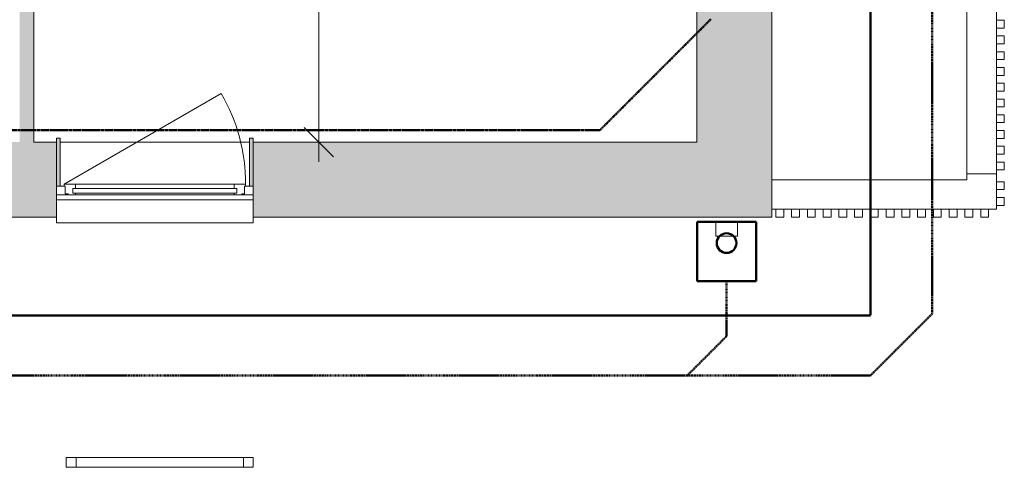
# Model space of a CAD drawing. Header units: millimetres. Extents: x -15787 to 43305, y -34460 to 16025.
# Tile 6 of 44: x 9643 to 14643, y -34460 to -32187. Entities that reach past the tile are written whole.
import ezdxf

# ---------------------------------------------------------------- set-up
doc = ezdxf.new("R2010")
doc.units = ezdxf.units.MM
for name, pattern in [('Caché', [3, 2, -1]), ('Center 1_4_', [13.49375, 6.35, -2.38125, 2.38125, -2.38125]), ('Centre', [12.5, 2.5, -1.875, 6.25, -1.875])]:
    doc.linetypes.add(name, pattern=pattern)
for name, color, linetype, lineweight in [('A-ANNO-DIMS', 211, 'Continuous', 9), ('A-ANNO-DIMS-100', 211, 'Continuous', 9), ('A-DETL', 90, 'Continuous', 50), ('A-DETL-GENF', 92, 'Continuous', 9), ('A-GENM', 13, 'Continuous', 9), ('A-GLAZ', 151, 'Continuous', 9), ('A-GLAZ-CWMG', 51, 'Continuous', 9), ('A-WALL', 113, 'Continuous', 9), ('A-WALL-PATT', 111, 'Continuous', 9), ('I-WALL', 2, 'Continuous', 9)]:
    doc.layers.add(name, color=color, linetype=linetype, lineweight=lineweight)
doc.styles.add('Trebuchet MS', font='trebuc.ttf', dxfattribs={"height": 180})
doc.dimstyles.new('Cotes100e_Intérieur', dxfattribs={"dimscale": 304.8, "dimtxt": 185.571163, "dimasz": 0.492126, "dimexe": 0.328084, "dimexo": 0.0625, "dimgap": 0.065617, "dimtad": 1, "dimdec": 0, "dimlfac": 0.1, "dimzin": 0, "dimdsep": 46, "dimtxsty": 'Trebuchet MS', "dimblk1": 'OBLIQUE', "dimblk2": 'OBLIQUE', "dimsah": 1, "dimcen": 0.09, "dimdle": 0.328084, "dimazin": 0, "dimtfac": 1, "dimtdec": 4, "dimtix": 1, "dimtmove": 0, "dimatfit": 3, "dimfxl": 0.328084, "dimfxlon": 1, "dimtvp": 1, "dimtolj": 1, "dimtzin": 0, "dimarcsym": 2})

# ---------------------------------------------------------------- blocks, each defined once
blk = doc.blocks.new('Family - Object-249874-RDC_Réseaux')
at = {"layer": 'A-GENM'}
for p, q in [((15122.4, 82.3), (14172.4, 82.3)), ((14172.4, 82.3), (14172.4, 32.3)), ((14222.4, 82.3), (14172.4, 82.3)), ((14172.4, 82.3), (14172.4, 32.3)), ((14222.4, 32.3), (14222.4, 82.3)), ((15122.4, 82.3), (15072.4, 82.3)), ((15072.4, 82.3), (15072.4, 32.3)), ((15122.4, 32.3), (15122.4, 82.3)), ((15122.4, 32.3), (15122.4, 82.3)), ((14172.4, 32.3), (15122.4, 32.3)), ((14172.4, 32.3), (14222.4, 32.3)), ((15072.4, 32.3), (15122.4, 32.3))]:
    blk.add_line(p, q, dxfattribs=at)
blk = doc.blocks.new('PU24-01_SAINTJULIEN_ReconstructionGroupeScolaire_APD_BriseSoleil_ifc-1-RDC_Réseaux')
at = {"layer": 'A-GENM', "lineweight": 9}
blk.add_blockref('Family - Object-249874-RDC_Réseaux', (-4293.4, -34492), dxfattribs=at)
blk = doc.blocks.new('Menuiserie Alu - 1V - 100x180cm - Bavette Alu-8284120-RDC_Réseaux')
at = {"layer": 'A-DETL-GENF', "color": 30}
blk.add_line((461, 23.5), (-337.5, -437.5), dxfattribs=at)
blk.add_arc((461, 23.5), 922, 180, 210, dxfattribs=at)
at = {"layer": 'A-GLAZ', "color": 30}
for p, q in [((500, 101.9), (-500, 101.9)), ((-441, 77.5), (-500, 77.5)), ((-500, 77.5), (-500, 32.5)), ((-455, 32.5), (-455, 72.5)), ((-455, 72.5), (-441, 72.5)), ((-441, 72.5), (-455, 72.5)), ((-455, 72.5), (-455, 32.5)), ((-441, 72.5), (-441, 77.5)), ((-403, 77.5), (-441, 77.5)), ((-441, 77.5), (-441, 72.5)), ((417, 68.5), (-417, 68.5)), ((-417, 68.5), (-417, 44.5)), ((-417, 44.5), (-417, 68.5)), ((-417, 68.5), (-403, 68.5)), ((403, 77.5), (-403, 77.5)), ((-403, 68.5), (-403, 77.5)), ((403, 77.5), (403, 68.5)), ((441, 77.5), (403, 77.5)), ((403, 68.5), (417, 68.5)), ((417, 44.5), (417, 68.5)), ((417, 68.5), (417, 44.5)), ((441, 77.5), (441, 72.5)), ((500, 77.5), (441, 77.5)), ((441, 72.5), (441, 77.5)), ((441, 72.5), (455, 72.5)), ((455, 72.5), (441, 72.5)), ((455, 72.5), (455, 32.5)), ((455, 32.5), (455, 72.5)), ((500, 32.5), (500, 77.5)), ((-500, 32.5), (-455, 32.5)), ((-455, 32.5), (-461, 32.5)), ((-461, 32.5), (-461, 23.5)), ((-461, 23.5), (-403, 23.5)), ((-417, 44.5), (417, 44.5)), ((-403, 44.5), (-417, 44.5)), ((-403, 23.5), (-403, 44.5)), ((-403, 23.5), (403, 23.5)), ((417, 44.5), (403, 44.5)), ((403, 44.5), (403, 23.5)), ((403, 23.5), (461, 23.5)), ((455, 32.5), (500, 32.5)), ((461, 32.5), (455, 32.5)), ((461, 23.5), (461, 32.5))]:
    blk.add_line(p, q, dxfattribs=at)
blk = doc.blocks.new('Bavette Aluminium - Bavelle Aluminium-8283865-RDC_Réseaux')
at = {"layer": 'A-GLAZ', "color": 30}
for p, q in [((-500, 113), (-500, 142)), ((-500, 142), (500, 142)), ((500, 142), (500, 113))]:
    blk.add_line(p, q, dxfattribs=at)
blk = doc.blocks.new('Descente EP avec décalage haut _hôte mur_ - Descente Rectangle 70x110mm-8024776-RDC_Réseaux')
at = {"layer": 'A-DETL-GENF', "color": 30}
for p, q in [((70, 216.5), (70, 286.5)), ((70, 286.5), (180, 286.5)), ((180, 286.5), (180, 216.5)), ((180, 216.5), (70, 216.5))]:
    blk.add_line(p, q, dxfattribs=at)
at = {"layer": 'A-GENM', "color": 30}
for p, q in [((180, 286.5), (70, 286.5)), ((70, 286.5), (70, 216.5)), ((180, 216.5), (180, 286.5)), ((70, 216.5), (180, 216.5))]:
    blk.add_line(p, q, dxfattribs=at)
blk = doc.blocks.new('Meneau rectangulaire - Bardage en couvre claire voie verticale - 40x40mm-8594017-RDC_Réseaux')
at = {"layer": 'A-GLAZ-CWMG', "color": 23, "lineweight": 13}
for p, q in [((-40, 0), (-40, 40)), ((-40, 40), (0, 40)), ((0, 0), (-40, 0)), ((0, 40), (0, 0))]:
    blk.add_line(p, q, dxfattribs=at)
blk = doc.blocks.new('Meneau rectangulaire - Bardage en couvre claire voie verticale - 40x40mm-8594159-RDC_Réseaux')
at = {"layer": 'A-GLAZ-CWMG', "color": 23, "lineweight": 13}
for p, q in [((-40, -40), (-40, 0)), ((-40, 0), (0, 0)), ((0, 0), (0, -40)), ((0, -40), (-40, -40))]:
    blk.add_line(p, q, dxfattribs=at)
blk = doc.blocks.new('Meneau rectangulaire - Bardage en couvre claire voie verticale - 40x40mm-8594491-RDC_Réseaux')
at = {"layer": 'A-GLAZ-CWMG', "color": 23, "lineweight": 13}
for p, q in [((-40, -40), (-40, 0)), ((-40, 0), (0, 0)), ((0, 0), (0, -40)), ((0, -40), (-40, -40))]:
    blk.add_line(p, q, dxfattribs=at)
blk = doc.blocks.new('DIMBLOCK43-RDC_Réseaux')
at = {"layer": 'A-ANNO-DIMS-100'}
for p, q in [((11161.5, -30869.2), (11086.5, -30794.2)), ((11161.5, -30769.2), (11161.5, -32908.6)), ((11161.5, -30869.2), (11061.5, -30869.2)), ((11161.5, -30869.2), (11236.5, -30944.2)), ((11161.5, -30869.2), (11261.5, -30869.2)), ((11161.5, -32808.6), (11086.5, -32733.6)), ((11161.5, -32808.6), (11061.5, -32808.6)), ((11161.5, -32808.6), (11236.5, -32883.6)), ((11161.5, -32808.6), (11261.5, -32808.6))]:
    blk.add_line(p, q, dxfattribs=at)
at = {"layer": 'A-ANNO-DIMS-100', "color": 0, "insert": (10911.1, -32037.1), "char_height": 180, "width": 475.565, "attachment_point": 1, "rotation": 90, "line_spacing_factor": 1.048425, "style": 'Trebuchet MS'}
blk.add_mtext('194', dxfattribs=at)
blk = doc.blocks.new('_Oblique')
at = {"color": 0, "linetype": 'ByBlock', "lineweight": -2}
blk.add_line((-0.5, -0.5), (0.5, 0.5), dxfattribs=at)

msp = doc.modelspace()

# ---------------------------------------------------------------- hatches: boundary and pattern name
at = {"layer": 'A-WALL-PATT'}
h = msp.add_hatch(color=30, dxfattribs=at)
h.paths.add_polyline_path([(13462.7, -32808.6), (13462.7, -29984.4), (13349.7, -29984.4), (13348.7, -29984.4), (13081.7, -29984.4), (13081.7, -32808.6)])
h.paths.add_polyline_path([(13409.4, -28984.4), (13462.7, -28984.4), (13462.7, -27657.5), (13094.7, -27657.5), (13094.7, -27627.5), (13081.7, -27627.5), (13081.7, -28984.4), (13348.7, -28984.4), (13349.7, -28984.4)])
h.paths.add_polyline_path([(13081.7, -26427.5), (13094.7, -26427.5), (13094.7, -26397.5), (13462.7, -26397.5), (13462.7, -25343.2), (13094.7, -25343.2), (13094.7, -25313.2), (13081.7, -25313.2), (13081.7, -26397.5)])
h.paths.add_polyline_path([(13094.7, -24113.2), (13094.7, -24083.2), (13462.7, -24083.2), (13462.7, -22343), (13094.7, -22343), (13094.7, -22313), (13081.7, -22313), (13081.7, -24113.2)])
h.paths.add_polyline_path([(13081.7, -20913), (13094.7, -20913), (13094.7, -20883), (13462.7, -20883), (13462.7, -20507.6), (13081.7, -20507.6), (13081.7, -20883)])
for points in [[(9713.6, -32808.6), (9713.6, -30679.7), (9642.6, -30679.7), (9642.6, -32808.6)], [(9829, -33031.6), (9848, -33031.6), (9848, -32788.6), (9829, -32788.6)], [(10810, -33031.6), (10829, -33031.6), (10829, -32788.6), (10810, -32788.6)]]:
    msp.add_hatch(color=30, dxfattribs=at).paths.add_polyline_path(points)
h = msp.add_hatch(color=30, dxfattribs=at)
h.paths.add_polyline_path([(13462.7, -33189.6), (13462.7, -32808.6), (10829, -32808.6), (10829, -33075.6), (10829, -33076.6), (10829, -33189.6), (13081.7, -33189.6)])
h.paths.add_polyline_path([(9829, -33189.6), (9829, -33076.6), (9829, -33075.6), (9829, -32808.6), (7222, -32808.6), (7222, -32818.6), (7252, -32818.6), (7252, -33189.6), (9827.5, -33189.6)])
h.paths.add_polyline_path([(3905.5, -33189.6), (5492, -33189.6), (5492, -32818.6), (5522, -32818.6), (5522, -32808.6), (3905.5, -32808.6), (3905.5, -33075.6), (3905.5, -33076.6)])
h.paths.add_polyline_path([(905.5, -33189.6), (905.5, -33076.6), (905.5, -33075.6), (905.5, -32808.6), (8.9, -32808.6), (8.9, -33075.6), (8.9, -33076.6), (8.9, -33189.6), (904, -33189.6)])
h.paths.add_polyline_path([(-4261, -33189.6), (-2991.1, -33189.6), (-2991.1, -33076.6), (-2991.1, -33075.6), (-2991.1, -32808.6), (-4261, -32808.6), (-4642, -33189.6), (-4485.2, -33189.6)])

# ---------------------------------------------------------------- linework, layer by layer
at = {"layer": 'A-DETL', "linetype": 'Caché'}
for p, q in [((13962.7, -16810.3), (13962.7, -33689.6)), ((13962.7, -33689.6), (-5142, -33689.6))]:
    msp.add_line(p, q, dxfattribs=at)
at = {"layer": 'A-DETL', "linetype": 'Center 1_4_'}
for p, q in [((14276.8, -23971.2), (14276.8, -33679.9)), ((13232.2, -33514.1), (13232.2, -33794.1)), ((14276.8, -33679.9), (13962.7, -33994)), ((13232.2, -33794.1), (13032.4, -33994)), ((13962.7, -33994), (-7137.3, -33994))]:
    msp.add_line(p, q, dxfattribs=at)
at = {"layer": 'A-DETL', "linetype": 'Centre'}
for p, q in [((12588.2, -32748.6), (13152.7, -32184.1)), ((7868.2, -32748.6), (12588.2, -32748.6))]:
    msp.add_line(p, q, dxfattribs=at)
at = {"layer": 'A-DETL'}
for p, q in [((13082.2, -33214.1), (13382.2, -33214.1)), ((13082.2, -33514.1), (13082.2, -33214.1)), ((13382.2, -33214.1), (13382.2, -33514.1)), ((13382.2, -33514.1), (13082.2, -33514.1))]:
    msp.add_line(p, q, dxfattribs=at)
msp.add_circle((13232.2, -33321.3), 50, dxfattribs=at)
at = {"layer": 'A-WALL', "color": 23, "lineweight": 13}
for p, q in [((13462.7, -33189.6), (13462.7, -29984.4)), ((13081.7, -30869.2), (13081.7, -32808.6)), ((9829, -32808.6), (9713.6, -32808.6)), ((13081.7, -32808.6), (10829, -32808.6)), ((9827.5, -33076.6), (9827.5, -33075.6)), ((9827.5, -33075.6), (9829, -33075.6)), ((9829, -33076.6), (9827.5, -33076.6)), ((9829, -33189.6), (9829, -33076.6)), ((10829, -33075.6), (10830.5, -33075.6)), ((10830.5, -33076.6), (10829, -33076.6)), ((10829, -33076.6), (10829, -33189.6)), ((10830.5, -33075.6), (10830.5, -33076.6)), ((7252, -33189.6), (9829, -33189.6)), ((10829, -33189.6), (13462.7, -33189.6))]:
    msp.add_line(p, q, dxfattribs=at)
at = {"layer": 'A-WALL', "color": 30}
for p, q in [((14452.7, -32999.6), (14452.7, -31339.6)), ((14602.7, -32139.6), (14602.7, -32189.6)), ((14602.7, -32229.6), (14602.7, -32269.6)), ((14602.7, -32309.6), (14602.7, -32349.6)), ((14602.7, -32389.6), (14602.7, -32429.6)), ((14602.7, -32469.6), (14602.7, -32509.6)), ((14602.7, -32549.6), (14602.7, -32589.6)), ((14602.7, -32629.6), (14602.7, -32669.6)), ((14602.7, -32709.6), (14602.7, -32749.6)), ((14602.7, -32789.6), (14602.7, -32829.6)), ((9848, -32808.6), (10810, -32808.6)), ((14602.7, -32869.6), (14602.7, -32909.6)), ((14602.7, -32949.6), (14602.7, -33009.6)), ((13462.7, -32999.6), (14452.7, -32999.6)), ((14602.7, -32969.6), (14452.7, -32969.6)), ((14602.7, -33049.6), (14602.7, -33089.6)), ((13482.7, -33149.6), (13462.7, -33149.6)), ((13562.7, -33149.6), (13522.7, -33149.6)), ((13642.7, -33149.6), (13602.7, -33149.6)), ((13722.7, -33149.6), (13682.7, -33149.6)), ((13802.7, -33149.6), (13762.7, -33149.6)), ((13882.7, -33149.6), (13842.7, -33149.6)), ((13962.7, -33149.6), (13922.7, -33149.6)), ((14042.7, -33149.6), (14002.7, -33149.6)), ((14122.7, -33149.6), (14082.7, -33149.6)), ((14202.7, -33149.6), (14162.7, -33149.6)), ((14282.7, -33149.6), (14242.7, -33149.6)), ((14362.7, -33149.6), (14322.7, -33149.6)), ((14442.7, -33149.6), (14402.7, -33149.6)), ((14482.7, -33149.6), (14522.7, -33149.6)), ((14562.7, -33149.6), (14602.7, -33149.6)), ((14602.7, -33129.6), (14602.7, -33149.6))]:
    msp.add_line(p, q, dxfattribs=at)
at = {"layer": 'I-WALL', "color": 23, "lineweight": 13}
for p, q in [((9713.6, -32808.6), (9713.6, -30679.7)), ((9829, -32788.6), (9829, -33031.6)), ((9848, -32788.6), (9829, -32788.6)), ((9848, -33031.6), (9848, -32788.6)), ((10810, -32788.6), (10810, -33031.6)), ((10829, -32788.6), (10810, -32788.6)), ((10829, -33031.6), (10829, -32788.6))]:
    msp.add_line(p, q, dxfattribs=at)

# ---------------------------------------------------------------- block references
at = {"lineweight": 5}
msp.add_blockref('PU24-01_SAINTJULIEN_ReconstructionGroupeScolaire_APD_BriseSoleil_ifc-1-RDC_Réseaux', (0, 0), dxfattribs=at)
at = {"layer": 'A-DETL-GENF', "color": 30, "rotation": 180}
msp.add_blockref('Menuiserie Alu - 1V - 100x180cm - Bavette Alu-8284120-RDC_Réseaux', (10329, -32999.1), dxfattribs=at)
at = {"layer": 'A-GENM', "color": 30, "rotation": 180}
msp.add_blockref('Descente EP avec décalage haut _hôte mur_ - Descente Rectangle 70x110mm-8024776-RDC_Réseaux', (13357.2, -32999.1), dxfattribs=at)
at = {"layer": 'A-GLAZ', "color": 30, "rotation": 180}
msp.add_blockref('Bavette Aluminium - Bavelle Aluminium-8283865-RDC_Réseaux', (10329, -33076.6), dxfattribs=at)
at = {"layer": 'A-GLAZ-CWMG', "color": 30, "extrusion": (0, 0, -1)}
for name, p, rotation in [('Meneau rectangulaire - Bardage en couvre claire voie verticale - 40x40mm-8594491-RDC_Réseaux', (-14642.7, -32189.6), 89.99999999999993), ('Meneau rectangulaire - Bardage en couvre claire voie verticale - 40x40mm-8594491-RDC_Réseaux', (-14642.7, -32269.6), 89.99999999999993), ('Meneau rectangulaire - Bardage en couvre claire voie verticale - 40x40mm-8594491-RDC_Réseaux', (-14642.7, -32349.6), 89.99999999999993), ('Meneau rectangulaire - Bardage en couvre claire voie verticale - 40x40mm-8594491-RDC_Réseaux', (-14642.7, -32429.6), 89.99999999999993), ('Meneau rectangulaire - Bardage en couvre claire voie verticale - 40x40mm-8594491-RDC_Réseaux', (-14642.7, -32509.6), 89.99999999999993), ('Meneau rectangulaire - Bardage en couvre claire voie verticale - 40x40mm-8594491-RDC_Réseaux', (-14642.7, -32589.6), 89.99999999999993), ('Meneau rectangulaire - Bardage en couvre claire voie verticale - 40x40mm-8594491-RDC_Réseaux', (-14642.7, -32669.6), 89.99999999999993), ('Meneau rectangulaire - Bardage en couvre claire voie verticale - 40x40mm-8594491-RDC_Réseaux', (-14642.7, -32749.6), 89.99999999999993), ('Meneau rectangulaire - Bardage en couvre claire voie verticale - 40x40mm-8594491-RDC_Réseaux', (-14642.7, -32829.6), 89.99999999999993), ('Meneau rectangulaire - Bardage en couvre claire voie verticale - 40x40mm-8594491-RDC_Réseaux', (-14642.7, -32909.6), 89.99999999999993), ('Meneau rectangulaire - Bardage en couvre claire voie verticale - 40x40mm-8594159-RDC_Réseaux', (-14642.7, -33009.6), 89.99999999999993), ('Meneau rectangulaire - Bardage en couvre claire voie verticale - 40x40mm-8594159-RDC_Réseaux', (-14642.7, -33089.6), 89.99999999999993), ('Meneau rectangulaire - Bardage en couvre claire voie verticale - 40x40mm-8594017-RDC_Réseaux', (-13522.7, -33149.6), 180), ('Meneau rectangulaire - Bardage en couvre claire voie verticale - 40x40mm-8594017-RDC_Réseaux', (-13602.7, -33149.6), 180), ('Meneau rectangulaire - Bardage en couvre claire voie verticale - 40x40mm-8594017-RDC_Réseaux', (-13682.7, -33149.6), 180), ('Meneau rectangulaire - Bardage en couvre claire voie verticale - 40x40mm-8594017-RDC_Réseaux', (-13762.7, -33149.6), 180), ('Meneau rectangulaire - Bardage en couvre claire voie verticale - 40x40mm-8594017-RDC_Réseaux', (-13842.7, -33149.6), 180), ('Meneau rectangulaire - Bardage en couvre claire voie verticale - 40x40mm-8594017-RDC_Réseaux', (-13922.7, -33149.6), 180), ('Meneau rectangulaire - Bardage en couvre claire voie verticale - 40x40mm-8594017-RDC_Réseaux', (-14002.7, -33149.6), 180), ('Meneau rectangulaire - Bardage en couvre claire voie verticale - 40x40mm-8594017-RDC_Réseaux', (-14082.7, -33149.6), 180), ('Meneau rectangulaire - Bardage en couvre claire voie verticale - 40x40mm-8594017-RDC_Réseaux', (-14162.7, -33149.6), 180), ('Meneau rectangulaire - Bardage en couvre claire voie verticale - 40x40mm-8594017-RDC_Réseaux', (-14242.7, -33149.6), 180), ('Meneau rectangulaire - Bardage en couvre claire voie verticale - 40x40mm-8594017-RDC_Réseaux', (-14322.7, -33149.6), 180), ('Meneau rectangulaire - Bardage en couvre claire voie verticale - 40x40mm-8594017-RDC_Réseaux', (-14402.7, -33149.6), 180), ('Meneau rectangulaire - Bardage en couvre claire voie verticale - 40x40mm-8594017-RDC_Réseaux', (-14482.7, -33149.6), 180), ('Meneau rectangulaire - Bardage en couvre claire voie verticale - 40x40mm-8594017-RDC_Réseaux', (-14562.7, -33149.6), 180)]:
    msp.add_blockref(name, p, dxfattribs=dict(at, rotation=rotation))

# ---------------------------------------------------------------- dimensions: what is measured, and where the dimension line sits
at = {"layer": 'A-ANNO-DIMS'}
dim = msp.add_linear_dim(base=(11161.5, -32808.6), p1=(11261.5, -30869.2), p2=(11261.5, -32808.6), angle=90, dimstyle='Cotes100e_Intérieur', override={"dimpost": '<>', "dimfxl": 1939.408995}, dxfattribs=at)
dim.commit()
dim.dimension.update_dxf_attribs({"geometry": 'DIMBLOCK43-RDC_Réseaux', "text_midpoint": (11049.6, -31838.9)})

doc.saveas('drawing.dxf')
